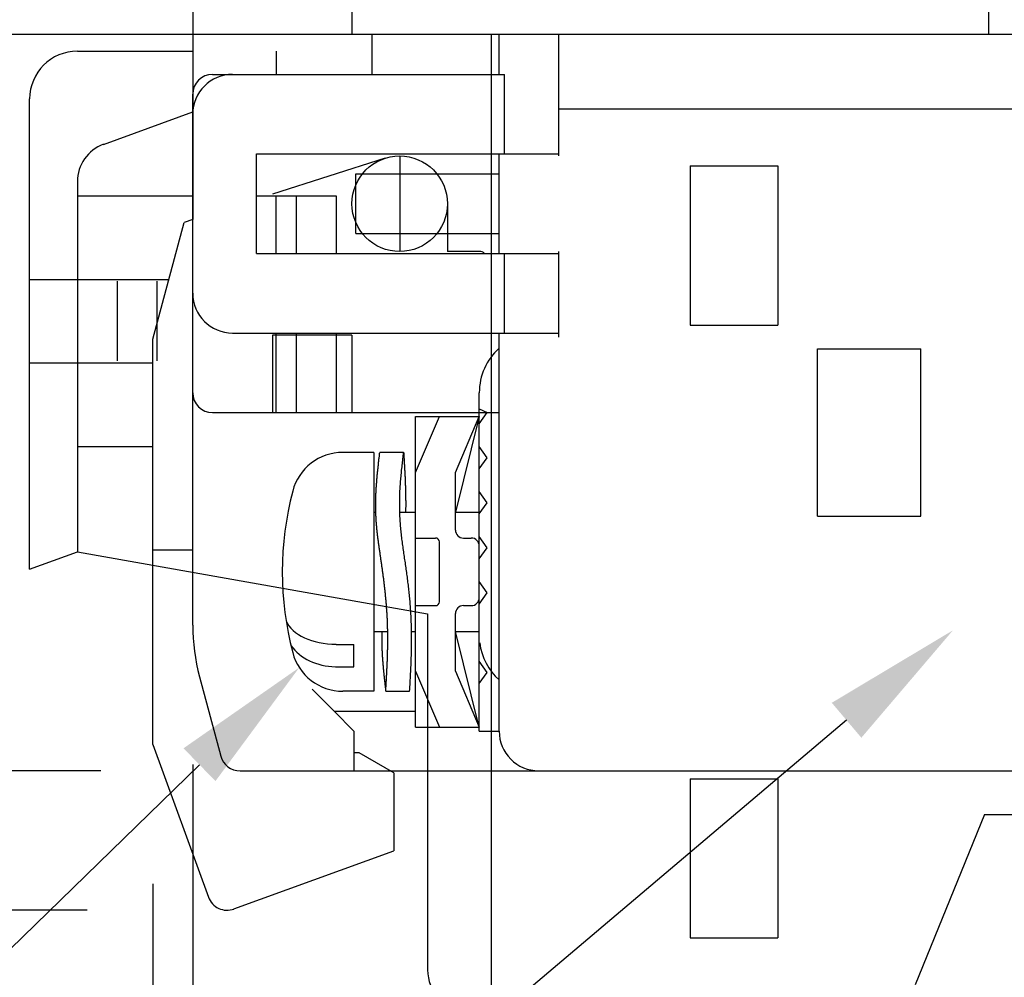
# Model space of a CAD drawing. Header units: inches. Extents: x 3 to 435, y 10 to 289.
# Tile 5 of 10: x 220 to 245, y 139 to 163. Entities that reach past the tile are written whole.
import ezdxf
from ezdxf import colors
from ezdxf.entities.mleader import LeaderData, LeaderLine
from ezdxf.math import Vec2, Vec3

# ---------------------------------------------------------------- set-up
doc = ezdxf.new("R2010")
doc.units = ezdxf.units.IN
doc.header["$LTSCALE"] = 10
doc.header["$MEASUREMENT"] = 0
doc.linetypes.add('CENTER', pattern=[0.4, 0.25, -0.05, 0.05, -0.05])
doc.layers.add('CENTER', color=40, linetype='CENTER')
doc.layers.add('DIMENSIONS', color=140, linetype='Continuous')
doc.dimstyles.get("Standard").update_dxf_attribs({"dimtxt": 3.5, "dimasz": 3.5, "dimexe": 2.5, "dimexo": 3.5, "dimgap": 1, "dimtad": 0, "dimtih": 1, "dimtoh": 1, "dimdec": 1, "dimzin": 0, "dimdsep": 46, "dimtxsty": 'Standard', "dimcen": 0, "dimadec": 0, "dimazin": 0, "dimtfac": 1, "dimtdec": 1, "dimtofl": 0, "dimtmove": 0, "dimatfit": 3, "dimfxl": 1, "dimtolj": 1, "dimtzin": 0, "dimarcsym": 0})

# ---------------------------------------------------------------- blocks, each defined once
blk = doc.blocks.new('*D340')
at = {"layer": 'DEFPOINTS', "color": 0, "transparency": 16777216}
for p in [(284.732, 149.074), (224.631, 148.255), (224.631, 104.444)]:
    blk.add_point(p, dxfattribs=at)
at = {"layer": 'DIMENSIONS', "color": 0, "lineweight": -2, "transparency": 16777216}
for p, q in [((284.732, 145.574), (284.732, 101.944)), ((224.631, 144.755), (224.631, 101.944)), ((228.131, 104.444), (246.098, 104.444)), ((281.232, 104.444), (263.265, 104.444))]:
    blk.add_line(p, q, dxfattribs=at)
at = {"layer": 'DIMENSIONS', "color": 0, "transparency": 16777216}
for points in [[(228.131, 105.027), (228.131, 103.861), (224.631, 104.444)], [(281.232, 105.027), (281.232, 103.861), (284.732, 104.444)]]:
    blk.add_solid(points, dxfattribs=at)
at = {"layer": 'DIMENSIONS', "color": 0, "transparency": 16777216, "char_height": 3.5, "attachment_point": 5}
for s, insert in [('\\A1;60.1', (254.682, 107.194)), ('\\A1;[2.37]', (254.682, 101.694))]:
    blk.add_mtext(s, dxfattribs=dict(at, insert=insert))
blk = doc.blocks.new('*D341')
at = {"layer": 'DEFPOINTS', "color": 0, "transparency": 16777216}
for p in [(224.631, 148.255), (223.631, 145.254), (223.631, 103.751)]:
    blk.add_point(p, dxfattribs=at)
at = {"layer": 'DIMENSIONS', "color": 0, "lineweight": -2, "transparency": 16777216}
for p, q in [((224.631, 144.755), (224.631, 101.251)), ((223.631, 141.754), (223.631, 101.251)), ((220.131, 103.751), (216.631, 103.751)), ((228.131, 103.751), (231.631, 103.751))]:
    blk.add_line(p, q, dxfattribs=at)
at = {"layer": 'DIMENSIONS', "color": 0, "transparency": 16777216}
for points in [[(220.131, 104.334), (220.131, 103.168), (223.631, 103.751)], [(228.131, 104.334), (228.131, 103.168), (224.631, 103.751)]]:
    blk.add_solid(points, dxfattribs=at)
at = {"layer": 'DIMENSIONS', "color": 0, "transparency": 16777216, "char_height": 3.5, "attachment_point": 5}
for s, insert in [('\\A1;1.0', (208.631, 106.501)), ('\\A1;[0.04]', (208.631, 101.001))]:
    blk.add_mtext(s, dxfattribs=dict(at, insert=insert))
blk = doc.blocks.new('*D342')
at = {"layer": 'DEFPOINTS', "color": 0, "transparency": 16777216}
for p in [(215.128, 181.597), (190.076, 144.597), (225.819, 144.597)]:
    blk.add_point(p, dxfattribs=at)
at = {"layer": 'DIMENSIONS', "color": 0, "lineweight": -2, "transparency": 16777216}
for p, q in [((211.628, 181.597), (187.576, 181.597)), ((190.076, 178.097), (190.076, 168.597)), ((190.076, 148.097), (190.076, 157.597)), ((222.319, 144.597), (187.576, 144.597))]:
    blk.add_line(p, q, dxfattribs=at)
at = {"layer": 'DIMENSIONS', "color": 0, "transparency": 16777216}
for points in [[(189.493, 178.097), (190.659, 178.097), (190.076, 181.597)], [(189.493, 148.097), (190.659, 148.097), (190.076, 144.597)]]:
    blk.add_solid(points, dxfattribs=at)
at = {"layer": 'DIMENSIONS', "color": 0, "transparency": 16777216, "char_height": 3.5, "attachment_point": 5}
for s, insert in [('\\A1;37.0', (190.076, 165.847)), ('\\A1;[1.46]', (190.076, 160.347))]:
    blk.add_mtext(s, dxfattribs=dict(at, insert=insert))
blk = doc.blocks.new('*D330')
at = {"layer": 'DEFPOINTS', "color": 0, "transparency": 16777216}
for p in [(205.544, 185.097), (172.921, 141.097), (225.477, 141.097)]:
    blk.add_point(p, dxfattribs=at)
at = {"layer": 'DIMENSIONS', "color": 0, "lineweight": -2, "transparency": 16777216}
for p, q in [((202.044, 185.097), (170.421, 185.097)), ((172.921, 181.597), (172.921, 168.597)), ((172.921, 144.597), (172.921, 157.597)), ((221.977, 141.097), (170.421, 141.097))]:
    blk.add_line(p, q, dxfattribs=at)
at = {"layer": 'DIMENSIONS', "color": 0, "transparency": 16777216}
for points in [[(172.338, 181.597), (173.504, 181.597), (172.921, 185.097)], [(172.338, 144.597), (173.504, 144.597), (172.921, 141.097)]]:
    blk.add_solid(points, dxfattribs=at)
at = {"layer": 'DIMENSIONS', "color": 0, "transparency": 16777216, "char_height": 3.5, "attachment_point": 5}
for s, insert in [('\\A1;44.0', (172.921, 165.847)), ('\\A1;[1.73]', (172.921, 160.347))]:
    blk.add_mtext(s, dxfattribs=dict(at, insert=insert))

msp = doc.modelspace()

# ---------------------------------------------------------------- linework, layer by layer
for p, q in [((244.631, 179.197), (244.631, 163.097)), ((224.631, 174.097), (224.631, 163.097)), ((228.631, 164.097), (228.631, 163.097)), ((228.631, 163.097), (204.631, 163.097)), ((228.631, 163.097), (204.631, 163.097)), ((224.631, 163.097), (224.631, 158.447)), ((248.631, 163.097), (228.631, 163.097)), ((248.631, 163.097), (228.631, 163.097)), ((229.131, 163.097), (229.131, 162.097)), ((232.131, 163.097), (232.131, 150.097)), ((232.331, 162.097), (232.331, 163.097)), ((233.831, 160.047), (233.831, 163.097)), ((221.731, 162.68), (224.631, 162.68)), ((226.731, 162.68), (226.731, 162.097)), ((225.131, 162.097), (232.465, 162.097)), ((232.465, 160.097), (232.465, 162.097)), ((224.631, 148.255), (224.631, 161.597)), ((220.531, 149.66), (220.531, 161.48)), ((222.389, 160.339), (224.633, 161.156)), ((233.831, 161.231), (257.731, 161.231)), ((226.231, 160.097), (233.831, 160.097)), ((226.231, 157.597), (226.231, 160.097)), ((232.331, 157.597), (232.331, 160.097)), ((229.466, 159.99), (226.631, 159.085)), ((229.831, 160.047), (229.831, 157.647)), ((228.731, 158.097), (228.731, 159.597)), ((228.731, 159.597), (232.331, 159.597)), ((237.131, 159.797), (237.131, 155.797)), ((237.131, 159.797), (239.331, 159.797)), ((239.331, 159.797), (239.331, 155.797)), ((221.731, 159.506), (221.731, 150.097)), ((221.731, 159.047), (224.631, 159.047)), ((226.231, 159.047), (228.231, 159.047)), ((226.731, 157.597), (226.731, 159.047)), ((227.231, 159.047), (227.231, 157.597)), ((228.231, 159.047), (228.231, 157.597)), ((231.031, 158.847), (231.031, 157.647)), ((223.631, 155.447), (224.417, 158.378)), ((224.631, 158.447), (224.417, 158.378)), ((228.731, 158.097), (232.331, 158.097)), ((231.831, 157.647), (231.031, 157.647)), ((233.831, 155.497), (233.831, 157.647)), ((226.231, 157.597), (233.831, 157.597)), ((232.465, 155.597), (232.465, 157.597)), ((220.531, 156.947), (224.033, 156.947)), ((222.731, 156.897), (222.731, 154.897)), ((223.731, 156.897), (223.731, 154.897)), ((237.131, 155.797), (239.331, 155.797)), ((223.631, 145.254), (223.631, 155.447)), ((225.631, 155.597), (233.831, 155.597)), ((228.631, 155.547), (226.631, 155.547)), ((226.631, 155.547), (226.631, 153.597)), ((226.731, 153.597), (226.731, 155.597)), ((227.231, 155.597), (227.231, 153.597)), ((228.231, 155.597), (228.231, 153.597)), ((228.631, 155.547), (228.631, 153.597)), ((232.331, 145.597), (232.331, 155.597)), ((240.331, 155.197), (242.931, 155.197)), ((240.331, 150.997), (240.331, 155.197)), ((242.931, 150.997), (242.931, 155.197)), ((220.531, 154.847), (223.631, 154.847)), ((231.831, 145.597), (231.831, 154.097)), ((231.831, 153.692), (232.031, 153.597)), ((225.131, 153.597), (232.331, 153.597)), ((230.231, 152.097), (230.831, 153.497)), ((230.231, 153.497), (231.831, 153.497)), ((230.231, 145.697), (230.231, 153.497)), ((231.231, 152.097), (231.831, 153.497)), ((231.831, 153.497), (231.231, 151.097)), ((231.831, 153.597), (232.331, 153.597)), ((231.831, 153.314), (232.031, 153.597)), ((221.731, 152.747), (223.631, 152.747)), ((232.031, 152.465), (231.831, 152.748)), ((229.181, 152.597), (228.4, 152.597)), ((229.181, 152.597), (229.181, 146.597)), ((229.308, 152.401), (229.311, 152.426)), ((229.311, 152.426), (229.314, 152.45)), ((229.314, 152.45), (229.317, 152.475)), ((229.317, 152.475), (229.32, 152.499)), ((229.32, 152.499), (229.323, 152.523)), ((229.323, 152.523), (229.325, 152.548)), ((229.325, 152.548), (229.328, 152.572)), ((229.328, 152.572), (229.331, 152.597)), ((229.931, 152.597), (229.331, 152.597)), ((229.908, 152.396), (229.912, 152.436)), ((229.912, 152.436), (229.917, 152.476)), ((229.917, 152.476), (229.922, 152.516)), ((229.922, 152.516), (229.926, 152.557)), ((229.926, 152.557), (229.931, 152.597)), ((229.931, 152.597), (229.932, 152.588)), ((229.932, 152.588), (229.932, 152.579)), ((229.932, 152.579), (229.933, 152.571)), ((229.933, 152.571), (229.933, 152.562)), ((229.933, 152.562), (229.934, 152.553)), ((229.934, 152.553), (229.934, 152.545)), ((229.934, 152.545), (229.935, 152.536)), ((229.935, 152.536), (229.935, 152.527)), ((229.935, 152.527), (229.936, 152.519)), ((229.936, 152.519), (229.936, 152.51)), ((229.936, 152.51), (229.937, 152.501)), ((229.937, 152.501), (229.937, 152.493)), ((229.937, 152.493), (229.938, 152.484)), ((229.938, 152.484), (229.938, 152.475)), ((229.938, 152.475), (229.939, 152.467)), ((229.939, 152.467), (229.939, 152.458)), ((229.939, 152.458), (229.94, 152.449)), ((229.94, 152.449), (229.94, 152.441)), ((229.94, 152.441), (229.941, 152.432)), ((229.941, 152.432), (229.941, 152.423)), ((229.941, 152.423), (229.942, 152.415)), ((231.831, 152.182), (232.031, 152.465)), ((229.282, 152.157), (229.284, 152.181)), ((229.284, 152.181), (229.287, 152.206)), ((229.287, 152.206), (229.289, 152.23)), ((229.289, 152.23), (229.292, 152.255)), ((229.292, 152.255), (229.295, 152.279)), ((229.295, 152.279), (229.297, 152.304)), ((229.297, 152.304), (229.3, 152.328)), ((229.3, 152.328), (229.303, 152.352)), ((229.303, 152.352), (229.306, 152.377)), ((229.306, 152.377), (229.308, 152.401)), ((229.881, 152.155), (229.885, 152.195)), ((229.885, 152.195), (229.89, 152.235)), ((229.89, 152.235), (229.894, 152.275)), ((229.894, 152.275), (229.899, 152.316)), ((229.899, 152.316), (229.903, 152.356)), ((229.903, 152.356), (229.908, 152.396)), ((229.942, 152.415), (229.942, 152.406)), ((229.942, 152.406), (229.943, 152.397)), ((229.943, 152.397), (229.943, 152.389)), ((229.943, 152.389), (229.944, 152.38)), ((229.944, 152.38), (229.944, 152.371)), ((229.944, 152.371), (229.945, 152.363)), ((229.945, 152.363), (229.945, 152.354)), ((229.945, 152.354), (229.946, 152.345)), ((229.946, 152.345), (229.946, 152.337)), ((229.946, 152.337), (229.947, 152.328)), ((229.947, 152.328), (229.947, 152.319)), ((229.947, 152.319), (229.948, 152.311)), ((229.948, 152.311), (229.948, 152.302)), ((229.948, 152.302), (229.949, 152.293)), ((229.949, 152.293), (229.949, 152.285)), ((229.949, 152.285), (229.95, 152.276)), ((229.95, 152.276), (229.95, 152.268)), ((229.95, 152.268), (229.951, 152.259)), ((229.951, 152.259), (229.951, 152.25)), ((229.951, 152.25), (229.952, 152.242)), ((229.952, 152.242), (229.952, 152.233)), ((229.952, 152.233), (229.953, 152.224)), ((229.953, 152.224), (229.953, 152.216)), ((229.953, 152.216), (229.954, 152.207)), ((229.954, 152.207), (229.954, 152.198)), ((229.954, 152.198), (229.955, 152.19)), ((229.955, 152.19), (229.955, 152.181)), ((229.955, 152.181), (229.955, 152.172)), ((229.258, 151.912), (229.261, 151.937)), ((229.261, 151.937), (229.263, 151.961)), ((229.263, 151.961), (229.265, 151.986)), ((229.265, 151.986), (229.267, 152.01)), ((229.267, 152.01), (229.269, 152.035)), ((229.269, 152.035), (229.272, 152.059)), ((229.272, 152.059), (229.274, 152.084)), ((229.274, 152.084), (229.277, 152.108)), ((229.277, 152.108), (229.279, 152.133)), ((229.279, 152.133), (229.282, 152.157)), ((229.858, 151.913), (229.861, 151.954)), ((229.861, 151.954), (229.865, 151.994)), ((229.865, 151.994), (229.869, 152.034)), ((229.869, 152.034), (229.873, 152.074)), ((229.873, 152.074), (229.877, 152.115)), ((229.877, 152.115), (229.881, 152.155)), ((229.955, 152.172), (229.956, 152.164)), ((229.956, 152.164), (229.956, 152.155)), ((229.956, 152.155), (229.957, 152.146)), ((229.957, 152.146), (229.957, 152.138)), ((229.957, 152.138), (229.958, 152.129)), ((229.958, 152.129), (229.958, 152.12)), ((229.958, 152.12), (229.959, 152.112)), ((229.959, 152.112), (229.959, 152.103)), ((229.959, 152.103), (229.96, 152.094)), ((229.96, 152.094), (229.96, 152.086)), ((229.96, 152.086), (229.96, 152.077)), ((229.96, 152.077), (229.961, 152.068)), ((229.961, 152.068), (229.961, 152.06)), ((229.961, 152.06), (229.962, 152.051)), ((229.962, 152.051), (229.962, 152.042)), ((229.962, 152.042), (229.963, 152.034)), ((229.963, 152.034), (229.963, 152.025)), ((229.963, 152.025), (229.963, 152.016)), ((229.963, 152.016), (229.964, 152.008)), ((229.964, 152.008), (229.964, 151.999)), ((229.964, 151.999), (229.965, 151.99)), ((229.965, 151.99), (229.965, 151.982)), ((229.965, 151.982), (229.965, 151.973)), ((229.965, 151.973), (229.966, 151.964)), ((229.966, 151.964), (229.966, 151.956)), ((229.966, 151.956), (229.967, 151.947)), ((229.967, 151.947), (229.967, 151.938)), ((229.967, 151.938), (229.967, 151.93)), ((229.967, 151.93), (229.968, 151.921)), ((231.231, 150.647), (231.231, 152.097)), ((229.241, 151.667), (229.243, 151.692)), ((229.243, 151.692), (229.244, 151.716)), ((229.244, 151.716), (229.246, 151.741)), ((229.246, 151.741), (229.247, 151.765)), ((229.247, 151.765), (229.249, 151.79)), ((229.249, 151.79), (229.251, 151.814)), ((229.251, 151.814), (229.253, 151.839)), ((229.253, 151.839), (229.254, 151.863)), ((229.254, 151.863), (229.256, 151.888)), ((229.256, 151.888), (229.258, 151.912)), ((229.841, 151.672), (229.843, 151.712)), ((229.843, 151.712), (229.846, 151.752)), ((229.846, 151.752), (229.848, 151.793)), ((229.848, 151.793), (229.851, 151.833)), ((229.851, 151.833), (229.854, 151.873)), ((229.854, 151.873), (229.858, 151.913)), ((229.968, 151.921), (229.968, 151.912)), ((229.968, 151.912), (229.968, 151.904)), ((229.968, 151.904), (229.969, 151.895)), ((229.969, 151.895), (229.969, 151.886)), ((229.969, 151.886), (229.969, 151.877)), ((229.969, 151.877), (229.97, 151.869)), ((229.97, 151.869), (229.97, 151.86)), ((229.97, 151.86), (229.97, 151.851)), ((229.97, 151.851), (229.971, 151.843)), ((229.971, 151.843), (229.971, 151.834)), ((229.971, 151.834), (229.971, 151.825)), ((229.971, 151.825), (229.972, 151.817)), ((229.972, 151.817), (229.972, 151.808)), ((229.972, 151.808), (229.972, 151.799)), ((229.972, 151.799), (229.973, 151.791)), ((229.973, 151.791), (229.973, 151.782)), ((229.973, 151.782), (229.973, 151.773)), ((229.973, 151.773), (229.974, 151.765)), ((229.974, 151.765), (229.974, 151.756)), ((229.974, 151.756), (229.974, 151.747)), ((229.974, 151.747), (229.975, 151.739)), ((229.975, 151.739), (229.975, 151.73)), ((229.975, 151.73), (229.975, 151.721)), ((229.975, 151.721), (229.975, 151.713)), ((229.975, 151.713), (229.976, 151.704)), ((229.976, 151.704), (229.976, 151.695)), ((229.976, 151.695), (229.976, 151.687)), ((229.976, 151.687), (229.976, 151.678)), ((229.231, 151.421), (229.232, 151.446)), ((229.232, 151.446), (229.233, 151.471)), ((229.233, 151.495), (229.234, 151.52)), ((229.233, 151.471), (229.233, 151.495)), ((229.234, 151.52), (229.235, 151.544)), ((229.235, 151.544), (229.236, 151.569)), ((229.236, 151.569), (229.237, 151.593)), ((229.237, 151.593), (229.238, 151.618)), ((229.238, 151.618), (229.24, 151.642)), ((229.24, 151.642), (229.241, 151.667)), ((229.832, 151.429), (229.833, 151.47)), ((229.833, 151.47), (229.834, 151.51)), ((229.834, 151.51), (229.835, 151.55)), ((229.835, 151.55), (229.837, 151.591)), ((229.837, 151.591), (229.839, 151.631)), ((229.839, 151.631), (229.841, 151.672)), ((229.976, 151.678), (229.977, 151.669)), ((229.977, 151.669), (229.977, 151.661)), ((229.977, 151.661), (229.977, 151.652)), ((229.977, 151.652), (229.977, 151.643)), ((229.977, 151.643), (229.978, 151.635)), ((229.978, 151.635), (229.978, 151.626)), ((229.978, 151.626), (229.978, 151.617)), ((229.978, 151.617), (229.978, 151.609)), ((229.978, 151.609), (229.978, 151.6)), ((229.978, 151.6), (229.979, 151.591)), ((229.979, 151.591), (229.979, 151.583)), ((229.979, 151.583), (229.979, 151.574)), ((229.979, 151.574), (229.979, 151.565)), ((229.979, 151.565), (229.979, 151.557)), ((229.979, 151.557), (229.979, 151.548)), ((229.979, 151.548), (229.98, 151.539)), ((229.98, 151.539), (229.98, 151.531)), ((229.98, 151.531), (229.98, 151.522)), ((229.98, 151.522), (229.98, 151.513)), ((229.98, 151.513), (229.98, 151.505)), ((229.98, 151.505), (229.98, 151.496)), ((229.98, 151.496), (229.981, 151.487)), ((229.981, 151.487), (229.981, 151.478)), ((229.981, 151.478), (229.981, 151.47)), ((229.981, 151.47), (229.981, 151.461)), ((229.981, 151.461), (229.981, 151.452)), ((229.981, 151.452), (229.981, 151.444)), ((229.981, 151.444), (229.981, 151.435)), ((229.981, 151.435), (229.981, 151.426)), ((232.031, 151.334), (231.831, 151.617)), ((229.23, 151.372), (229.231, 151.397)), ((229.23, 151.348), (229.23, 151.372)), ((229.23, 151.323), (229.23, 151.348)), ((229.23, 151.298), (229.23, 151.323)), ((229.23, 151.274), (229.23, 151.298)), ((229.23, 151.249), (229.23, 151.274)), ((229.23, 151.225), (229.23, 151.249)), ((229.23, 151.2), (229.23, 151.225)), ((229.23, 151.176), (229.23, 151.2)), ((229.231, 151.397), (229.231, 151.421)), ((229.831, 151.389), (229.832, 151.429)), ((229.831, 151.348), (229.831, 151.389)), ((229.831, 151.308), (229.831, 151.348)), ((229.831, 151.268), (229.831, 151.308)), ((229.831, 151.227), (229.831, 151.268)), ((229.832, 151.187), (229.831, 151.227)), ((229.833, 151.146), (229.832, 151.187)), ((229.981, 151.426), (229.981, 151.418)), ((229.981, 151.418), (229.981, 151.409)), ((229.981, 151.409), (229.981, 151.4)), ((229.981, 151.4), (229.982, 151.392)), ((229.982, 151.218), (229.981, 151.209)), ((229.981, 151.209), (229.981, 151.201)), ((229.981, 151.201), (229.981, 151.192)), ((229.981, 151.192), (229.981, 151.183)), ((229.981, 151.183), (229.981, 151.175)), ((229.982, 151.392), (229.982, 151.383)), ((229.982, 151.383), (229.982, 151.374)), ((229.982, 151.374), (229.982, 151.366)), ((229.982, 151.366), (229.982, 151.357)), ((229.982, 151.357), (229.982, 151.348)), ((229.982, 151.348), (229.982, 151.34)), ((229.982, 151.34), (229.982, 151.331)), ((229.982, 151.331), (229.982, 151.322)), ((229.982, 151.322), (229.982, 151.314)), ((229.982, 151.314), (229.982, 151.305)), ((229.982, 151.305), (229.982, 151.296)), ((229.982, 151.296), (229.982, 151.288)), ((229.982, 151.288), (229.982, 151.279)), ((229.982, 151.279), (229.982, 151.27)), ((229.982, 151.27), (229.982, 151.262)), ((229.982, 151.262), (229.982, 151.253)), ((229.982, 151.253), (229.982, 151.244)), ((229.982, 151.244), (229.982, 151.236)), ((229.982, 151.236), (229.982, 151.227)), ((229.982, 151.227), (229.982, 151.218)), ((231.831, 151.051), (232.031, 151.334)), ((229.181, 151.097), (229.232, 151.097)), ((229.231, 151.151), (229.23, 151.176)), ((229.231, 151.126), (229.231, 151.151)), ((229.232, 151.102), (229.231, 151.126)), ((229.233, 151.077), (229.232, 151.102)), ((229.234, 151.053), (229.233, 151.077)), ((229.235, 151.028), (229.234, 151.053)), ((229.236, 151.004), (229.235, 151.028)), ((229.237, 150.979), (229.236, 151.004)), ((229.238, 150.954), (229.237, 150.979)), ((229.239, 150.93), (229.238, 150.954)), ((229.834, 151.106), (229.833, 151.146)), ((229.835, 151.065), (229.834, 151.106)), ((229.834, 151.097), (230.231, 151.097)), ((229.837, 151.025), (229.835, 151.065)), ((229.839, 150.985), (229.837, 151.025)), ((229.841, 150.944), (229.839, 150.985)), ((229.843, 150.904), (229.841, 150.944)), ((229.981, 151.131), (229.98, 151.123)), ((229.98, 151.123), (229.98, 151.114)), ((229.98, 151.114), (229.98, 151.105)), ((229.98, 151.105), (229.98, 151.097)), ((229.981, 151.175), (229.981, 151.166)), ((229.981, 151.166), (229.981, 151.157)), ((229.981, 151.157), (229.981, 151.149)), ((229.981, 151.149), (229.981, 151.14)), ((229.981, 151.14), (229.981, 151.131)), ((231.231, 151.097), (231.831, 151.097)), ((240.331, 150.997), (242.931, 150.997)), ((229.241, 150.905), (229.239, 150.93)), ((229.242, 150.881), (229.241, 150.905)), ((229.244, 150.856), (229.242, 150.881)), ((229.246, 150.832), (229.244, 150.856)), ((229.248, 150.807), (229.246, 150.832)), ((229.25, 150.783), (229.248, 150.807)), ((229.252, 150.758), (229.25, 150.783)), ((229.254, 150.734), (229.252, 150.758)), ((229.256, 150.709), (229.254, 150.734)), ((229.259, 150.685), (229.256, 150.709)), ((229.846, 150.864), (229.843, 150.904)), ((229.849, 150.823), (229.846, 150.864)), ((229.852, 150.783), (229.849, 150.823)), ((229.855, 150.743), (229.852, 150.783)), ((229.858, 150.702), (229.855, 150.743)), ((229.862, 150.662), (229.858, 150.702)), ((229.261, 150.66), (229.259, 150.685)), ((229.264, 150.636), (229.261, 150.66)), ((229.266, 150.611), (229.264, 150.636)), ((229.269, 150.587), (229.266, 150.611)), ((229.272, 150.563), (229.269, 150.587)), ((229.274, 150.538), (229.272, 150.563)), ((229.277, 150.514), (229.274, 150.538)), ((229.28, 150.489), (229.277, 150.514)), ((229.283, 150.465), (229.28, 150.489)), ((229.286, 150.441), (229.283, 150.465)), ((229.866, 150.622), (229.862, 150.662)), ((229.87, 150.582), (229.866, 150.622)), ((229.874, 150.541), (229.87, 150.582)), ((229.879, 150.501), (229.874, 150.541)), ((229.883, 150.461), (229.879, 150.501)), ((229.888, 150.421), (229.883, 150.461)), ((230.231, 150.447), (230.731, 150.447)), ((231.431, 150.447), (231.631, 150.447)), ((232.031, 150.203), (231.831, 150.485)), ((229.289, 150.416), (229.286, 150.441)), ((229.293, 150.392), (229.289, 150.416)), ((229.296, 150.367), (229.293, 150.392)), ((229.299, 150.343), (229.296, 150.367)), ((229.302, 150.319), (229.299, 150.343)), ((229.306, 150.294), (229.302, 150.319)), ((229.309, 150.27), (229.306, 150.294)), ((229.312, 150.246), (229.309, 150.27)), ((229.316, 150.221), (229.312, 150.246)), ((229.319, 150.197), (229.316, 150.221)), ((229.323, 150.173), (229.319, 150.197)), ((229.893, 150.381), (229.888, 150.421)), ((229.898, 150.341), (229.893, 150.381)), ((229.904, 150.301), (229.898, 150.341)), ((229.909, 150.261), (229.904, 150.301)), ((229.915, 150.221), (229.909, 150.261)), ((229.92, 150.181), (229.915, 150.221)), ((230.831, 148.847), (230.831, 150.347)), ((231.831, 148.947), (231.831, 150.247)), ((231.831, 149.92), (232.031, 150.203)), ((220.531, 149.66), (221.731, 150.097)), ((221.731, 150.097), (230.531, 148.545)), ((223.631, 150.147), (224.631, 150.147)), ((229.326, 150.148), (229.323, 150.173)), ((229.33, 150.124), (229.326, 150.148)), ((229.333, 150.1), (229.33, 150.124)), ((229.337, 150.075), (229.333, 150.1)), ((229.34, 150.051), (229.337, 150.075)), ((229.344, 150.027), (229.34, 150.051)), ((229.347, 150.002), (229.344, 150.027)), ((229.351, 149.978), (229.347, 150.002)), ((229.354, 149.954), (229.351, 149.978)), ((229.358, 149.929), (229.354, 149.954)), ((229.926, 150.141), (229.92, 150.181)), ((229.932, 150.101), (229.926, 150.141)), ((229.938, 150.061), (229.932, 150.101)), ((229.944, 150.021), (229.938, 150.061)), ((229.95, 149.981), (229.944, 150.021)), ((229.956, 149.941), (229.95, 149.981)), ((232.131, 150.097), (232.131, 138.597)), ((229.361, 149.905), (229.358, 149.929)), ((229.365, 149.881), (229.361, 149.905)), ((229.368, 149.856), (229.365, 149.881)), ((229.372, 149.832), (229.368, 149.856)), ((229.375, 149.808), (229.372, 149.832)), ((229.379, 149.783), (229.375, 149.808)), ((229.382, 149.759), (229.379, 149.783)), ((229.386, 149.735), (229.382, 149.759)), ((229.389, 149.71), (229.386, 149.735)), ((229.393, 149.686), (229.389, 149.71)), ((229.962, 149.901), (229.956, 149.941)), ((229.968, 149.861), (229.962, 149.901)), ((229.974, 149.821), (229.968, 149.861)), ((229.979, 149.781), (229.974, 149.821)), ((229.985, 149.741), (229.979, 149.781)), ((229.991, 149.701), (229.985, 149.741)), ((229.997, 149.661), (229.991, 149.701)), ((229.396, 149.662), (229.393, 149.686)), ((229.4, 149.637), (229.396, 149.662)), ((229.403, 149.613), (229.4, 149.637)), ((229.406, 149.589), (229.403, 149.613)), ((229.41, 149.564), (229.406, 149.589)), ((229.413, 149.54), (229.41, 149.564)), ((229.416, 149.515), (229.413, 149.54)), ((229.419, 149.491), (229.416, 149.515)), ((229.423, 149.467), (229.419, 149.491)), ((229.426, 149.442), (229.423, 149.467)), ((230.003, 149.621), (229.997, 149.661)), ((230.008, 149.581), (230.003, 149.621)), ((230.014, 149.541), (230.008, 149.581)), ((230.019, 149.501), (230.014, 149.541)), ((230.025, 149.461), (230.019, 149.501)), ((230.03, 149.42), (230.025, 149.461)), ((229.429, 149.418), (229.426, 149.442)), ((229.432, 149.394), (229.429, 149.418)), ((229.435, 149.369), (229.432, 149.394)), ((229.438, 149.345), (229.435, 149.369)), ((229.441, 149.32), (229.438, 149.345)), ((229.444, 149.296), (229.441, 149.32)), ((229.447, 149.272), (229.444, 149.296)), ((229.45, 149.247), (229.447, 149.272)), ((229.453, 149.223), (229.45, 149.247)), ((229.456, 149.198), (229.453, 149.223)), ((230.035, 149.38), (230.03, 149.42)), ((230.04, 149.34), (230.035, 149.38)), ((230.045, 149.3), (230.04, 149.34)), ((230.049, 149.26), (230.045, 149.3)), ((230.054, 149.22), (230.049, 149.26)), ((230.059, 149.18), (230.054, 149.22)), ((232.031, 149.071), (231.831, 149.354)), ((229.459, 149.174), (229.456, 149.198)), ((229.461, 149.149), (229.459, 149.174)), ((229.464, 149.125), (229.461, 149.149)), ((229.467, 149.101), (229.464, 149.125)), ((229.469, 149.076), (229.467, 149.101)), ((229.472, 149.052), (229.469, 149.076)), ((229.474, 149.027), (229.472, 149.052)), ((229.477, 149.003), (229.474, 149.027)), ((229.479, 148.978), (229.477, 149.003)), ((229.482, 148.954), (229.479, 148.978)), ((230.063, 149.14), (230.059, 149.18)), ((230.067, 149.099), (230.063, 149.14)), ((230.072, 149.059), (230.067, 149.099)), ((230.076, 149.019), (230.072, 149.059)), ((230.08, 148.979), (230.076, 149.019)), ((230.083, 148.938), (230.08, 148.979)), ((231.831, 148.788), (232.031, 149.071)), ((229.484, 148.929), (229.482, 148.954)), ((229.486, 148.905), (229.484, 148.929)), ((229.489, 148.88), (229.486, 148.905)), ((229.491, 148.856), (229.489, 148.88)), ((229.493, 148.831), (229.491, 148.856)), ((229.495, 148.807), (229.493, 148.831)), ((229.497, 148.782), (229.495, 148.807)), ((229.499, 148.758), (229.497, 148.782)), ((229.501, 148.733), (229.499, 148.758)), ((229.503, 148.709), (229.501, 148.733)), ((230.087, 148.898), (230.083, 148.938)), ((230.091, 148.858), (230.087, 148.898)), ((230.094, 148.818), (230.091, 148.858)), ((230.097, 148.777), (230.094, 148.818)), ((230.1, 148.737), (230.097, 148.777)), ((230.103, 148.697), (230.1, 148.737)), ((230.231, 148.747), (230.731, 148.747)), ((231.431, 148.747), (231.631, 148.747)), ((229.504, 148.684), (229.503, 148.709)), ((229.506, 148.66), (229.504, 148.684)), ((229.508, 148.635), (229.506, 148.66)), ((229.51, 148.611), (229.508, 148.635)), ((229.511, 148.586), (229.51, 148.611)), ((229.513, 148.562), (229.511, 148.586)), ((229.514, 148.537), (229.513, 148.562)), ((229.515, 148.513), (229.514, 148.537)), ((229.517, 148.488), (229.515, 148.513)), ((229.518, 148.464), (229.517, 148.488)), ((229.519, 148.439), (229.518, 148.464)), ((230.106, 148.656), (230.103, 148.697)), ((230.109, 148.616), (230.106, 148.656)), ((230.111, 148.576), (230.109, 148.616)), ((230.114, 148.535), (230.111, 148.576)), ((230.116, 148.495), (230.114, 148.535)), ((230.118, 148.455), (230.116, 148.495)), ((230.531, 148.545), (230.531, 139.597)), ((231.231, 147.097), (231.231, 148.547)), ((229.521, 148.414), (229.519, 148.439)), ((229.522, 148.39), (229.521, 148.414)), ((229.523, 148.365), (229.522, 148.39)), ((229.524, 148.341), (229.523, 148.365)), ((229.525, 148.316), (229.524, 148.341)), ((229.526, 148.292), (229.525, 148.316)), ((229.526, 148.267), (229.526, 148.292)), ((229.527, 148.243), (229.526, 148.267)), ((229.528, 148.218), (229.527, 148.243)), ((229.529, 148.193), (229.528, 148.218)), ((230.12, 148.414), (230.118, 148.455)), ((230.122, 148.374), (230.12, 148.414)), ((230.123, 148.333), (230.122, 148.374)), ((230.125, 148.293), (230.123, 148.333)), ((230.126, 148.253), (230.125, 148.293)), ((230.127, 148.212), (230.126, 148.253)), ((229.181, 148.097), (229.531, 148.097)), ((229.381, 148.036), (229.38, 148.027)), ((229.38, 148.027), (229.38, 148.018)), ((229.38, 148.018), (229.38, 148.01)), ((229.38, 148.01), (229.38, 148.001)), ((229.38, 148.001), (229.38, 147.992)), ((229.38, 147.992), (229.38, 147.984)), ((229.38, 147.984), (229.38, 147.975)), ((229.38, 147.975), (229.38, 147.966)), ((229.382, 148.079), (229.381, 148.071)), ((229.381, 148.071), (229.381, 148.062)), ((229.381, 148.062), (229.381, 148.053)), ((229.381, 148.053), (229.381, 148.045)), ((229.381, 148.045), (229.381, 148.036)), ((229.382, 148.097), (229.382, 148.088)), ((229.382, 148.088), (229.382, 148.079)), ((229.529, 148.169), (229.529, 148.193)), ((229.53, 148.144), (229.529, 148.169)), ((229.53, 148.12), (229.53, 148.144)), ((229.531, 148.095), (229.53, 148.12)), ((229.531, 148.07), (229.531, 148.095)), ((229.531, 148.046), (229.531, 148.07)), ((229.532, 148.021), (229.531, 148.046)), ((229.532, 147.997), (229.532, 148.021)), ((229.532, 147.972), (229.532, 147.997)), ((229.532, 147.948), (229.532, 147.972)), ((230.128, 148.172), (230.127, 148.212)), ((230.129, 148.131), (230.128, 148.172)), ((230.13, 148.091), (230.129, 148.131)), ((230.13, 148.097), (230.231, 148.097)), ((230.131, 148.051), (230.13, 148.091)), ((230.131, 148.01), (230.131, 148.051)), ((230.132, 147.97), (230.131, 148.01)), ((230.132, 147.929), (230.132, 147.97)), ((231.231, 148.097), (231.831, 148.097)), ((231.831, 145.697), (231.231, 148.097)), ((228.234, 147.775), (228.681, 147.775)), ((228.681, 147.213), (228.681, 147.775)), ((229.38, 147.966), (229.38, 147.958)), ((229.38, 147.958), (229.38, 147.949)), ((229.38, 147.949), (229.38, 147.94)), ((229.38, 147.94), (229.38, 147.931)), ((229.38, 147.931), (229.38, 147.923)), ((229.38, 147.923), (229.38, 147.914)), ((229.38, 147.914), (229.38, 147.905)), ((229.38, 147.905), (229.38, 147.897)), ((229.38, 147.897), (229.38, 147.888)), ((229.38, 147.888), (229.38, 147.879)), ((229.38, 147.879), (229.38, 147.871)), ((229.38, 147.871), (229.38, 147.862)), ((229.38, 147.862), (229.38, 147.853)), ((229.38, 147.853), (229.38, 147.844)), ((229.38, 147.844), (229.38, 147.836)), ((229.38, 147.836), (229.38, 147.827)), ((229.38, 147.827), (229.38, 147.818)), ((229.38, 147.818), (229.381, 147.81)), ((229.381, 147.81), (229.381, 147.801)), ((229.381, 147.801), (229.381, 147.792)), ((229.381, 147.792), (229.381, 147.784)), ((229.381, 147.784), (229.381, 147.775)), ((229.381, 147.775), (229.381, 147.766)), ((229.381, 147.766), (229.382, 147.758)), ((229.382, 147.758), (229.382, 147.749)), ((229.382, 147.749), (229.382, 147.74)), ((229.382, 147.74), (229.382, 147.731)), ((229.382, 147.731), (229.383, 147.723)), ((229.383, 147.723), (229.383, 147.714)), ((229.53, 147.702), (229.531, 147.726)), ((229.531, 147.775), (229.532, 147.8)), ((229.531, 147.751), (229.531, 147.775)), ((229.531, 147.726), (229.531, 147.751)), ((229.532, 147.923), (229.532, 147.948)), ((229.532, 147.898), (229.532, 147.923)), ((229.532, 147.874), (229.532, 147.898)), ((229.532, 147.849), (229.532, 147.874)), ((229.532, 147.825), (229.532, 147.849)), ((229.532, 147.8), (229.532, 147.825)), ((230.13, 147.687), (230.131, 147.727)), ((230.131, 147.768), (230.132, 147.808)), ((230.131, 147.727), (230.131, 147.768)), ((230.132, 147.889), (230.132, 147.929)), ((230.132, 147.849), (230.132, 147.889)), ((230.132, 147.808), (230.132, 147.849)), ((229.383, 147.714), (229.383, 147.705)), ((229.383, 147.705), (229.383, 147.697)), ((229.383, 147.697), (229.384, 147.688)), ((229.384, 147.688), (229.384, 147.679)), ((229.384, 147.679), (229.384, 147.671)), ((229.384, 147.671), (229.385, 147.662)), ((229.385, 147.662), (229.385, 147.653)), ((229.385, 147.653), (229.385, 147.645)), ((229.385, 147.645), (229.386, 147.636)), ((229.386, 147.636), (229.386, 147.627)), ((229.386, 147.627), (229.386, 147.618)), ((229.386, 147.618), (229.387, 147.61)), ((229.387, 147.61), (229.387, 147.601)), ((229.387, 147.601), (229.388, 147.592)), ((229.388, 147.592), (229.388, 147.584)), ((229.388, 147.584), (229.389, 147.575)), ((229.389, 147.575), (229.389, 147.566)), ((229.389, 147.566), (229.389, 147.558)), ((229.389, 147.558), (229.39, 147.549)), ((229.39, 147.549), (229.39, 147.54)), ((229.39, 147.54), (229.391, 147.532)), ((229.391, 147.532), (229.391, 147.523)), ((229.391, 147.523), (229.392, 147.514)), ((229.392, 147.514), (229.392, 147.506)), ((229.392, 147.506), (229.393, 147.497)), ((229.393, 147.497), (229.393, 147.488)), ((229.393, 147.488), (229.394, 147.479)), ((229.394, 147.479), (229.394, 147.471)), ((229.524, 147.456), (229.525, 147.481)), ((229.525, 147.481), (229.526, 147.505)), ((229.526, 147.505), (229.527, 147.53)), ((229.527, 147.554), (229.528, 147.579)), ((229.527, 147.53), (229.527, 147.554)), ((229.528, 147.579), (229.529, 147.603)), ((229.529, 147.628), (229.53, 147.653)), ((229.529, 147.603), (229.529, 147.628)), ((229.53, 147.677), (229.53, 147.702)), ((229.53, 147.653), (229.53, 147.677)), ((230.124, 147.444), (230.126, 147.485)), ((230.126, 147.485), (230.127, 147.525)), ((230.127, 147.525), (230.128, 147.566)), ((230.128, 147.566), (230.129, 147.606)), ((230.129, 147.606), (230.13, 147.646)), ((230.13, 147.646), (230.13, 147.687)), ((229.394, 147.471), (229.395, 147.462)), ((229.395, 147.462), (229.396, 147.453)), ((229.396, 147.453), (229.396, 147.445)), ((229.396, 147.445), (229.397, 147.436)), ((229.397, 147.436), (229.397, 147.427)), ((229.397, 147.427), (229.398, 147.419)), ((229.398, 147.419), (229.398, 147.41)), ((229.398, 147.41), (229.399, 147.401)), ((229.399, 147.401), (229.4, 147.393)), ((229.4, 147.393), (229.4, 147.384)), ((229.4, 147.384), (229.401, 147.375)), ((229.401, 147.375), (229.402, 147.367)), ((229.402, 147.367), (229.402, 147.358)), ((229.402, 147.358), (229.403, 147.349)), ((229.403, 147.349), (229.404, 147.341)), ((229.404, 147.341), (229.404, 147.332)), ((229.404, 147.332), (229.405, 147.323)), ((229.405, 147.323), (229.406, 147.315)), ((229.406, 147.315), (229.406, 147.306)), ((229.406, 147.306), (229.407, 147.297)), ((229.407, 147.297), (229.408, 147.289)), ((229.408, 147.289), (229.409, 147.28)), ((229.409, 147.28), (229.409, 147.271)), ((229.409, 147.271), (229.41, 147.263)), ((229.41, 147.263), (229.411, 147.254)), ((229.411, 147.254), (229.412, 147.245)), ((229.412, 147.245), (229.412, 147.237)), ((229.412, 147.237), (229.413, 147.228)), ((229.413, 147.228), (229.414, 147.219)), ((229.515, 147.21), (229.516, 147.235)), ((229.516, 147.235), (229.517, 147.259)), ((229.517, 147.259), (229.518, 147.284)), ((229.518, 147.284), (229.519, 147.309)), ((229.519, 147.309), (229.52, 147.333)), ((229.52, 147.333), (229.521, 147.358)), ((229.521, 147.358), (229.522, 147.382)), ((229.522, 147.382), (229.523, 147.407)), ((229.523, 147.407), (229.524, 147.431)), ((229.524, 147.431), (229.524, 147.456)), ((230.115, 147.202), (230.116, 147.242)), ((230.116, 147.242), (230.118, 147.283)), ((230.118, 147.283), (230.12, 147.323)), ((230.12, 147.323), (230.121, 147.364)), ((230.121, 147.364), (230.123, 147.404)), ((230.123, 147.404), (230.124, 147.444)), ((232.031, 147.071), (231.831, 147.354)), ((228.216, 147.213), (228.681, 147.213)), ((229.414, 147.219), (229.415, 147.211)), ((229.415, 147.211), (229.415, 147.202)), ((229.415, 147.202), (229.416, 147.193)), ((229.416, 147.193), (229.417, 147.185)), ((229.417, 147.185), (229.418, 147.176)), ((229.418, 147.176), (229.419, 147.167)), ((229.419, 147.167), (229.419, 147.159)), ((229.419, 147.159), (229.42, 147.15)), ((229.42, 147.15), (229.421, 147.141)), ((229.421, 147.141), (229.422, 147.133)), ((229.422, 147.133), (229.423, 147.124)), ((229.423, 147.124), (229.424, 147.115)), ((229.424, 147.115), (229.424, 147.107)), ((229.424, 147.107), (229.425, 147.098)), ((229.425, 147.098), (229.426, 147.089)), ((229.426, 147.089), (229.427, 147.081)), ((229.427, 147.081), (229.428, 147.072)), ((229.428, 147.072), (229.429, 147.063)), ((229.429, 147.063), (229.43, 147.055)), ((229.43, 147.055), (229.431, 147.046)), ((229.431, 147.046), (229.431, 147.038)), ((229.431, 147.038), (229.432, 147.029)), ((229.432, 147.029), (229.433, 147.02)), ((229.433, 147.02), (229.434, 147.012)), ((229.434, 147.012), (229.435, 147.003)), ((229.435, 147.003), (229.436, 146.994)), ((229.436, 146.994), (229.437, 146.986)), ((229.437, 146.986), (229.438, 146.977)), ((229.438, 146.977), (229.439, 146.968)), ((229.502, 146.965), (229.504, 146.989)), ((229.504, 146.989), (229.505, 147.014)), ((229.505, 147.014), (229.506, 147.038)), ((229.506, 147.038), (229.507, 147.063)), ((229.507, 147.063), (229.509, 147.088)), ((229.509, 147.088), (229.51, 147.112)), ((229.51, 147.112), (229.511, 147.137)), ((229.511, 147.137), (229.512, 147.161)), ((229.512, 147.161), (229.514, 147.186)), ((229.514, 147.186), (229.515, 147.21)), ((230.102, 146.96), (230.104, 147)), ((230.104, 147), (230.106, 147.041)), ((230.106, 147.041), (230.109, 147.081)), ((230.109, 147.081), (230.111, 147.121)), ((230.111, 147.121), (230.113, 147.162)), ((230.113, 147.162), (230.115, 147.202)), ((230.231, 147.097), (230.831, 145.697)), ((231.231, 147.097), (231.831, 145.697)), ((231.831, 146.788), (232.031, 147.071)), ((224.801, 146.961), (225.336, 144.967)), ((229.439, 146.968), (229.44, 146.96)), ((229.44, 146.96), (229.441, 146.951)), ((229.441, 146.951), (229.442, 146.942)), ((229.442, 146.942), (229.443, 146.934)), ((229.443, 146.934), (229.443, 146.925)), ((229.443, 146.925), (229.444, 146.916)), ((229.444, 146.916), (229.445, 146.908)), ((229.445, 146.908), (229.446, 146.899)), ((229.446, 146.899), (229.447, 146.89)), ((229.447, 146.89), (229.448, 146.882)), ((229.448, 146.882), (229.449, 146.873)), ((229.449, 146.873), (229.45, 146.865)), ((229.45, 146.865), (229.451, 146.856)), ((229.451, 146.856), (229.452, 146.847)), ((229.452, 146.847), (229.453, 146.839)), ((229.453, 146.839), (229.454, 146.83)), ((229.454, 146.83), (229.455, 146.821)), ((229.455, 146.821), (229.456, 146.813)), ((229.456, 146.813), (229.457, 146.804)), ((229.457, 146.804), (229.458, 146.795)), ((229.458, 146.795), (229.459, 146.787)), ((229.459, 146.787), (229.46, 146.778)), ((229.46, 146.778), (229.461, 146.769)), ((229.461, 146.769), (229.462, 146.761)), ((229.462, 146.761), (229.463, 146.752)), ((229.463, 146.752), (229.464, 146.744)), ((229.464, 146.744), (229.465, 146.735)), ((229.465, 146.735), (229.466, 146.726)), ((229.488, 146.719), (229.49, 146.744)), ((229.49, 146.744), (229.491, 146.768)), ((229.491, 146.768), (229.493, 146.793)), ((229.493, 146.793), (229.494, 146.818)), ((229.494, 146.818), (229.495, 146.842)), ((229.495, 146.842), (229.497, 146.867)), ((229.497, 146.867), (229.498, 146.891)), ((229.498, 146.891), (229.5, 146.916)), ((229.5, 146.916), (229.501, 146.94)), ((229.501, 146.94), (229.502, 146.965)), ((230.088, 146.718), (230.091, 146.758)), ((230.091, 146.758), (230.093, 146.798)), ((230.093, 146.798), (230.095, 146.839)), ((230.095, 146.839), (230.098, 146.879)), ((230.098, 146.879), (230.1, 146.92)), ((230.1, 146.92), (230.102, 146.96)), ((228.181, 146.097), (227.631, 146.647)), ((229.181, 146.597), (228.4, 146.597)), ((229.466, 146.726), (229.467, 146.718)), ((229.467, 146.718), (229.468, 146.709)), ((229.468, 146.709), (229.469, 146.7)), ((229.469, 146.7), (229.47, 146.692)), ((229.47, 146.692), (229.471, 146.683)), ((229.471, 146.683), (229.472, 146.674)), ((229.472, 146.674), (229.473, 146.666)), ((229.473, 146.666), (229.474, 146.657)), ((229.474, 146.657), (229.475, 146.649)), ((229.475, 146.649), (229.476, 146.64)), ((229.476, 146.64), (229.477, 146.631)), ((229.477, 146.631), (229.478, 146.623)), ((229.478, 146.623), (229.479, 146.614)), ((229.479, 146.614), (229.48, 146.605)), ((229.48, 146.605), (229.481, 146.597)), ((229.481, 146.597), (229.482, 146.621)), ((229.481, 146.597), (230.082, 146.597)), ((229.482, 146.621), (229.484, 146.646)), ((229.484, 146.646), (229.485, 146.67)), ((229.485, 146.67), (229.487, 146.695)), ((229.487, 146.695), (229.488, 146.719)), ((230.081, 146.597), (230.083, 146.637)), ((230.083, 146.637), (230.086, 146.677)), ((230.086, 146.677), (230.088, 146.718)), ((228.181, 146.097), (230.231, 146.097)), ((228.681, 145.597), (228.181, 146.097)), ((228.681, 145.597), (228.681, 145.047)), ((230.231, 145.697), (231.831, 145.697)), ((231.831, 145.597), (232.331, 145.597)), ((223.631, 145.254), (225.025, 141.423)), ((228.681, 145.124), (228.681, 144.597)), ((228.815, 145.047), (228.681, 145.047)), ((229.681, 144.547), (228.815, 145.047)), ((225.819, 144.597), (233.831, 144.597)), ((229.681, 144.547), (229.681, 142.586)), ((233.831, 144.597), (264.631, 144.597)), ((237.131, 144.397), (239.331, 144.397)), ((237.131, 144.397), (237.131, 140.397)), ((239.331, 144.397), (239.331, 140.397)), ((244.531, 143.497), (242.785, 139.219)), ((244.531, 143.497), (260.931, 143.497)), ((225.666, 141.125), (229.681, 142.586)), ((237.131, 140.397), (239.331, 140.397))]:
    msp.add_line(p, q)
msp.add_circle((229.831, 158.847), 1.2)
for centre, radius, start, end in [((221.731, 161.48), 1.2, 90, 180), ((225.631, 161.097), 1, 90, 180), ((225.131, 161.597), 0.5, 90, 180), ((222.731, 159.4), 1, 110, 180), ((231.831, 157.447), 0.2, 48.5904, 90), ((225.631, 156.597), 1, 180, 270), ((233.331, 154.097), 1.5, 131.8103, 180), ((225.131, 154.097), 0.5, 180, 270), ((228.4, 151.297), 1.3, 90, 165.3016), ((234.881, 149.597), 8, 165.3016, 194.6984), ((230.731, 150.347), 0.1, 0, 90), ((231.431, 150.647), 0.2, 180, 270), ((231.631, 150.247), 0.2, 0, 90), ((230.731, 148.847), 0.1, 270, 0), ((231.431, 148.547), 0.2, 90, 180), ((231.631, 148.947), 0.2, 270, 0), ((229.631, 148.255), 5, 180, 195), ((233.331, 147.997), 1.5, 187.2059, 228.1897), ((228.4, 147.897), 1.3, 194.6984, 270), ((233.331, 145.597), 1, 180, 270), ((225.819, 145.097), 0.5, 195, 270), ((225.495, 141.594), 0.5, 200, 290), ((231.531, 139.597), 1, 180, 270)]:
    msp.add_arc(centre, radius, start, end)
for centre, ratio, start_param, end_param in [((228.234, 148.565), 0.607098, 0.256536, 1.570796), ((228.234, 148.246), 0.794627, 0.509287, 1.556853)]:
    msp.add_ellipse(centre, major_axis=(-1.3, 0), ratio=ratio, start_param=start_param, end_param=end_param)
at = {"layer": 'CENTER', "ltscale": 6.5}
msp.add_line((312.798, 163.097), (200.135, 163.097), dxfattribs=at)

# ---------------------------------------------------------------- dimensions: what is measured, and where the dimension line sits
at = {"layer": 'DIMENSIONS'}
for base, p1, p2, picture, middle in [((172.921, 141.097), (205.544, 185.097), (225.477, 141.097), '*D330', (172.921, 163.097)), ((190.076, 144.597), (215.128, 181.597), (225.819, 144.597), '*D342', (190.076, 163.097))]:
    dim = msp.add_linear_dim(base=base, p1=p1, p2=p2, angle=90, dimstyle='Standard', override={"dimpost": '\\X'}, dxfattribs=at)
    dim.commit()
    dim.dimension.update_dxf_attribs({"geometry": picture, "text_midpoint": middle})
for base, p1, p2, picture, middle in [((224.631, 104.444), (284.732, 149.074), (224.631, 148.255), '*D340', (254.682, 104.444)), ((223.631, 103.751), (224.631, 148.255), (223.631, 145.254), '*D341', (208.631, 103.751))]:
    dim = msp.add_linear_dim(base=base, p1=p1, p2=p2, dimstyle='Standard', override={"dimpost": '\\X'}, dxfattribs=at)
    dim.commit()
    dim.dimension.update_dxf_attribs({"geometry": picture, "text_midpoint": middle})

# ---------------------------------------------------------------- leaders
ml = msp.add_multileader_mtext('Standard', dxfattribs=at)
ml.set_content('TRANSFORMER', color=256)
ml.set_leader_properties()
ml.build(insert=Vec2(0, 0))
ml.multileader.update_dxf_attribs({"text_left_attachment_type": 2, "text_right_attachment_type": 2, "dogleg_length": 3, "arrow_head_size": 3.5})
ctx = ml.context
ctx.base_point, ctx.char_height, ctx.arrow_head_size, ctx.landing_gap_size, ctx.plane_origin = Vec3(166.634, 122.106), 3.5, 3.5, 3, Vec3(243.734, 148.127)
ctx.left_attachment, ctx.right_attachment, ctx.text_align_type = 2, 2, 2
notes = []
notes.append((ctx, [(0, (1, 1, 0), (212.968, 122.106), (-1, 0), 3, [(0, [(243.734, 148.127)], 0, [])])]))
ctx.mtext.insert, ctx.mtext.alignment, ctx.mtext.flow_direction = Vec3(206.968, 123.856), 3, 5
ml = msp.add_multileader_mtext('Standard', dxfattribs=at)
ml.set_content('LOCKING NUT', color=256)
ml.set_leader_properties()
ml.build(insert=Vec2(0, 0))
ml.multileader.update_dxf_attribs({"text_left_attachment_type": 2, "text_right_attachment_type": 2, "dogleg_length": 3, "arrow_head_size": 3.5})
ctx = ml.context
ctx.base_point, ctx.char_height, ctx.arrow_head_size, ctx.landing_gap_size, ctx.plane_origin = Vec3(227.37, 130.907), 3.5, 3.5, 3, Vec3(280.678, 147.539)
ctx.left_attachment, ctx.right_attachment, ctx.text_align_type = 2, 2, 2
notes.append((ctx, [(0, (1, 1, 0), (272.537, 130.907), (-1, 0), 3, [(0, [(280.678, 147.539)], 0, [])])]))
ctx.mtext.insert, ctx.mtext.alignment, ctx.mtext.flow_direction = Vec3(266.537, 132.657), 3, 5
ml = msp.add_multileader_mtext('Standard', dxfattribs=at)
ml.set_content('M3.5 TERMINAL SCREW', color=256)
ml.set_leader_properties()
ml.build(insert=Vec2(0, 0))
ml.multileader.update_dxf_attribs({"text_left_attachment_type": 2, "text_right_attachment_type": 2, "dogleg_length": 3, "arrow_head_size": 3.5})
ctx = ml.context
ctx.base_point, ctx.char_height, ctx.arrow_head_size, ctx.landing_gap_size, ctx.plane_origin = Vec3(140.962, 133.223), 3.5, 3.5, 3, Vec3(227.308, 147.192)
ctx.left_attachment, ctx.right_attachment, ctx.text_align_type = 2, 2, 2
notes.append((ctx, [(0, (1, 1, 0), (212.962, 133.223), (-1, 0), 3, [(0, [(227.308, 147.192)], 0, [])])]))
ctx.mtext.insert, ctx.mtext.alignment, ctx.mtext.flow_direction = Vec3(206.962, 134.973), 3, 5
for ctx, leaders in notes:
    for number, flags, end, landing, length, lines in leaders:
        leader = LeaderData()
        leader.index, (leader.has_last_leader_line, leader.has_dogleg_vector, leader.attachment_direction) = number, flags
        leader.last_leader_point, leader.dogleg_vector, leader.dogleg_length = Vec3(end), Vec3(landing), length
        for number, points, colour, breaks in lines:
            line = LeaderLine()
            line.index, line.vertices, line.color, line.breaks = number, Vec3.list(points), colors.encode_raw_color(colour), breaks
            leader.lines.append(line)
        ctx.leaders.append(leader)

doc.saveas('drawing.dxf')
